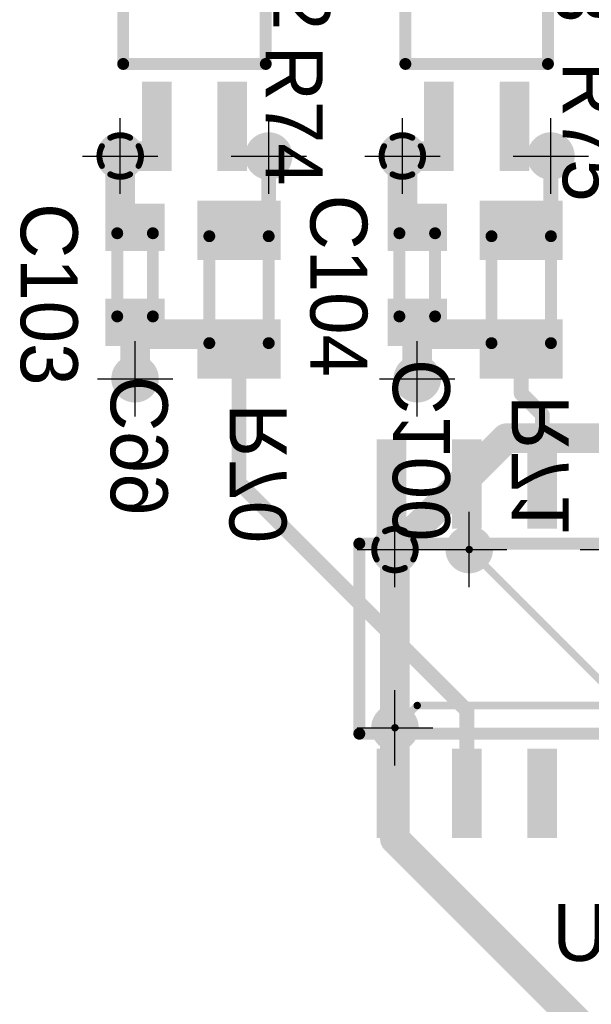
# Model space of a CAD drawing. Extents: x 74 to 326, y 70 to 232.
# Tile 116 of 138: x 114 to 124, y 191 to 208. Entities that reach past the tile are written whole.
import ezdxf

# ---------------------------------------------------------------- set-up
doc = ezdxf.new("R2010")
doc.units = 0
for name, color, linetype in [('Bot_Silk', 7, 'CONTINUOUS'), ('Bottom', 2, 'CONTINUOUS'), ('Drill_Layer', 255, 'CONTINUOUS'), ('Gnd', 12, 'CONTINUOUS'), ('Pwr', 13, 'CONTINUOUS'), ('Top', 1, 'CONTINUOUS'), ('Top_Silk', 6, 'CONTINUOUS')]:
    doc.layers.add(name, color=color, linetype=linetype)

# ---------------------------------------------------------------- blocks, each defined once
blk = doc.blocks.new('Cross')
at = {"layer": 'Drill_Layer', "linetype": 'CONTINUOUS'}
for p, q in [((0, -12.7), (0, 12.7)), ((-12.7, 0), (12.7, 0))]:
    blk.add_line(p, q, dxfattribs=at)
blk = doc.blocks.new('UNIT_DISC')
at = {"linetype": 'CONTINUOUS', "const_width": 0.5}
blk.add_lwpolyline([(0.25, 0, 1), (-0.25, 0, 1)], format="xyb", close=True, dxfattribs=at)
blk = doc.blocks.new('SHAPE_EL_236_236_0_0_0_0')
at = {"xscale": 0.6, "yscale": 0.6, "zscale": 0.6}
blk.add_blockref('UNIT_DISC', (0, 0), dxfattribs=at)
blk = doc.blocks.new('SHAPE_EL_314_314_0_0_0_0')
at = {"xscale": 0.8, "yscale": 0.8, "zscale": 0.8}
blk.add_blockref('UNIT_DISC', (0, 0), dxfattribs=at)
blk = doc.blocks.new('v0306197')
at = {"layer": 'Bottom'}
blk.add_blockref('SHAPE_EL_236_236_0_0_0_0', (0, 0), dxfattribs=at)
at = {"layer": 'Gnd'}
blk.add_blockref('SHAPE_EL_314_314_0_0_0_0', (0, 0), dxfattribs=at)
at = {"layer": 'Pwr'}
blk.add_blockref('SHAPE_EL_314_314_0_0_0_0', (0, 0), dxfattribs=at)
at = {"layer": 'Top'}
blk.add_blockref('SHAPE_EL_236_236_0_0_0_0', (0, 0), dxfattribs=at)
blk = doc.blocks.new('v0306196')
at = {"layer": 'Bottom'}
blk.add_blockref('SHAPE_EL_236_236_0_0_0_0', (0, 0), dxfattribs=at)
at = {"layer": 'Gnd'}
blk.add_blockref('SHAPE_EL_314_314_0_0_0_0', (0, 0), dxfattribs=at)
at = {"layer": 'Pwr'}
blk.add_blockref('SHAPE_EL_314_314_0_0_0_0', (0, 0), dxfattribs=at)
at = {"layer": 'Top'}
blk.add_blockref('SHAPE_EL_236_236_0_0_0_0', (0, 0), dxfattribs=at)
blk = doc.blocks.new('v030660')
at = {"layer": 'Bottom'}
blk.add_blockref('SHAPE_EL_236_236_0_0_0_0', (0, 0), dxfattribs=at)
at = {"layer": 'Gnd'}
blk.add_blockref('SHAPE_EL_314_314_0_0_0_0', (0, 0), dxfattribs=at)
at = {"layer": 'Pwr'}
blk.add_blockref('SHAPE_EL_314_314_0_0_0_0', (0, 0), dxfattribs=at)
at = {"layer": 'Top'}
blk.add_blockref('SHAPE_EL_236_236_0_0_0_0', (0, 0), dxfattribs=at)
blk = doc.blocks.new('SHAPE_TH45_314_236_39_0_0_0')
at = {"linetype": 'CONTINUOUS', "const_width": 0.1}
for points in [[(0.16647, 0.30788, 0.2530389), (-0.16647, 0.30788, 0.2530389)], [(-0.30788, 0.16647, 0.2530389), (-0.30788, -0.16647, 0.2530389)], [(0.30788, -0.16647, 0.2530389), (0.30788, 0.16647, 0.2530389)], [(-0.16647, -0.30788, 0.2530389), (0.16647, -0.30788, 0.2530389)]]:
    blk.add_lwpolyline(points, format="xyb", dxfattribs=at)
at = {"xscale": 0.1, "yscale": 0.1, "zscale": 0.1}
for p in [(-0.16647, 0.30788), (0.16647, 0.30788), (-0.30788, 0.16647), (0.30788, 0.16647), (-0.30788, -0.16647), (0.30788, -0.16647), (-0.16647, -0.30788), (0.16647, -0.30788)]:
    blk.add_blockref('UNIT_DISC', p, dxfattribs=at)
blk = doc.blocks.new('v0306392')
at = {"layer": 'Bottom'}
blk.add_blockref('SHAPE_EL_236_236_0_0_0_0', (0, 0), dxfattribs=at)
at = {"layer": 'Gnd'}
blk.add_blockref('SHAPE_TH45_314_236_39_0_0_0', (0, 0), dxfattribs=at)
at = {"layer": 'Pwr'}
blk.add_blockref('SHAPE_EL_314_314_0_0_0_0', (0, 0), dxfattribs=at)
at = {"layer": 'Top'}
blk.add_blockref('SHAPE_EL_236_236_0_0_0_0', (0, 0), dxfattribs=at)
blk = doc.blocks.new('v0306198')
at = {"layer": 'Bottom'}
blk.add_blockref('SHAPE_EL_236_236_0_0_0_0', (0, 0), dxfattribs=at)
at = {"layer": 'Gnd'}
blk.add_blockref('SHAPE_EL_314_314_0_0_0_0', (0, 0), dxfattribs=at)
at = {"layer": 'Pwr'}
blk.add_blockref('SHAPE_EL_314_314_0_0_0_0', (0, 0), dxfattribs=at)
at = {"layer": 'Top'}
blk.add_blockref('SHAPE_EL_236_236_0_0_0_0', (0, 0), dxfattribs=at)
blk = doc.blocks.new('0603_10295')
at = {"layer": 'Bot_Silk', "linetype": 'CONTINUOUS', "const_width": 0.2}
for points in [[(120.925, 203.95), (120.325, 203.95)], [(120.325, 203.95), (120.325, 202.55)], [(120.925, 202.55), (120.925, 203.95)], [(120.325, 202.55), (120.925, 202.55)]]:
    blk.add_lwpolyline(points, dxfattribs=at)
at = {"layer": 'Bot_Silk', "xscale": 0.2, "yscale": 0.2, "zscale": 0.2}
for p in [(120.325, 203.95), (120.325, 203.95), (120.925, 203.95), (120.925, 203.95), (120.325, 202.55), (120.325, 202.55), (120.925, 202.55), (120.925, 202.55)]:
    blk.add_blockref('UNIT_DISC', p, dxfattribs=at)
blk = doc.blocks.new('SHAPE_SQ_314_393_0_0_0_0')
blk.add_solid([(-0.4, -0.5), (0.4, -0.5), (-0.4, 0.5), (0.4, 0.5)])
blk = doc.blocks.new('SHAPE_EL_196_196_0_0_0_0')
at = {"xscale": 0.5, "yscale": 0.5, "zscale": 0.5}
blk.add_blockref('UNIT_DISC', (0, 0), dxfattribs=at)
blk = doc.blocks.new('w800h1000196_F')
at = {"layer": 'Bottom'}
blk.add_blockref('SHAPE_SQ_314_393_0_0_0_0', (0, 0), dxfattribs=at)
at = {"layer": 'Gnd'}
blk.add_blockref('SHAPE_EL_196_196_0_0_0_0', (0, 0), dxfattribs=at)
at = {"layer": 'Pwr'}
blk.add_blockref('SHAPE_EL_196_196_0_0_0_0', (0, 0), dxfattribs=at)
blk = doc.blocks.new('w800h1000392_F')
at = {"layer": 'Bottom'}
blk.add_blockref('SHAPE_SQ_314_393_0_0_0_0', (0, 0), dxfattribs=at)
at = {"layer": 'Gnd'}
blk.add_blockref('SHAPE_EL_196_196_0_0_0_0', (0, 0), dxfattribs=at)
at = {"layer": 'Pwr'}
blk.add_blockref('SHAPE_EL_196_196_0_0_0_0', (0, 0), dxfattribs=at)
blk = doc.blocks.new('C100')
at = {"rotation": -90}
for name, p in [('w800h1000392_F', (120.625, 204.05)), ('w800h1000196_F', (120.625, 202.45))]:
    blk.add_blockref(name, p, dxfattribs=at)
blk.add_blockref('0603_10295', (0, 0))
at = {"layer": 'Bot_Silk', "text_generation_flag": 2}
blk.add_text('C100', height=0.96, rotation=-270, dxfattribs=at).set_placement((121.175, 201.83125))
blk = doc.blocks.new('0805_10327')
at = {"layer": 'Bot_Silk', "linetype": 'CONTINUOUS', "const_width": 0.2}
for points in [[(117.125, 203.9), (118.125, 203.9)], [(117.125, 202.1), (117.125, 203.9)], [(118.125, 203.9), (118.125, 202.1)], [(117.125, 202.1), (118.125, 202.1)]]:
    blk.add_lwpolyline(points, dxfattribs=at)
at = {"layer": 'Bot_Silk', "xscale": 0.2, "yscale": 0.2, "zscale": 0.2}
for p in [(117.125, 203.9), (117.125, 203.9), (118.125, 203.9), (118.125, 203.9), (117.125, 202.1), (117.125, 202.1), (118.125, 202.1), (118.125, 202.1)]:
    blk.add_blockref('UNIT_DISC', p, dxfattribs=at)
blk = doc.blocks.new('SHAPE_SQ_393_551_0_0_0_0')
blk.add_solid([(-0.5, -0.7), (0.5, -0.7), (-0.5, 0.7), (0.5, 0.7)])
blk = doc.blocks.new('w1000h140060_F')
at = {"layer": 'Bottom'}
blk.add_blockref('SHAPE_SQ_393_551_0_0_0_0', (0, 0), dxfattribs=at)
at = {"layer": 'Gnd'}
blk.add_blockref('SHAPE_EL_196_196_0_0_0_0', (0, 0), dxfattribs=at)
at = {"layer": 'Pwr'}
blk.add_blockref('SHAPE_EL_196_196_0_0_0_0', (0, 0), dxfattribs=at)
blk = doc.blocks.new('w1000h1400196_F')
at = {"layer": 'Bottom'}
blk.add_blockref('SHAPE_SQ_393_551_0_0_0_0', (0, 0), dxfattribs=at)
at = {"layer": 'Gnd'}
blk.add_blockref('SHAPE_EL_196_196_0_0_0_0', (0, 0), dxfattribs=at)
at = {"layer": 'Pwr'}
blk.add_blockref('SHAPE_EL_196_196_0_0_0_0', (0, 0), dxfattribs=at)
blk = doc.blocks.new('R70')
at = {"rotation": -270}
for name, p in [('w1000h140060_F', (117.625, 204)), ('w1000h1400196_F', (117.625, 202))]:
    blk.add_blockref(name, p, dxfattribs=at)
blk.add_blockref('0805_10327', (0, 0))
at = {"layer": 'Bot_Silk', "text_generation_flag": 2}
blk.add_text('R70', height=0.96, rotation=-270, dxfattribs=at).set_placement((118.425, 201.0875))
blk = doc.blocks.new('0603_10355')
at = {"layer": 'Bot_Silk', "linetype": 'CONTINUOUS', "const_width": 0.2}
for points in [[(116.175, 203.95), (115.575, 203.95)], [(115.575, 203.95), (115.575, 202.55)], [(116.175, 202.55), (116.175, 203.95)], [(115.575, 202.55), (116.175, 202.55)]]:
    blk.add_lwpolyline(points, dxfattribs=at)
at = {"layer": 'Bot_Silk', "xscale": 0.2, "yscale": 0.2, "zscale": 0.2}
for p in [(115.575, 203.95), (115.575, 203.95), (116.175, 203.95), (116.175, 203.95), (115.575, 202.55), (115.575, 202.55), (116.175, 202.55), (116.175, 202.55)]:
    blk.add_blockref('UNIT_DISC', p, dxfattribs=at)
blk = doc.blocks.new('C99')
at = {"rotation": -90}
for name, p in [('w800h1000392_F', (115.875, 204.05)), ('w800h1000196_F', (115.875, 202.45))]:
    blk.add_blockref(name, p, dxfattribs=at)
blk.add_blockref('0603_10355', (0, 0))
at = {"layer": 'Bot_Silk', "text_generation_flag": 2}
blk.add_text('C99', height=0.96, rotation=-270, dxfattribs=at).set_placement((116.425, 201.55))
blk = doc.blocks.new('0603_10309')
at = {"layer": 'Top_Silk', "linetype": 'CONTINUOUS', "const_width": 0.2}
for points in [[(120.325, 203.95), (120.925, 203.95)], [(120.325, 202.55), (120.325, 203.95)], [(120.925, 203.95), (120.925, 202.55)], [(120.925, 202.55), (120.325, 202.55)]]:
    blk.add_lwpolyline(points, dxfattribs=at)
at = {"layer": 'Top_Silk', "xscale": 0.2, "yscale": 0.2, "zscale": 0.2}
for p in [(120.325, 203.95), (120.325, 203.95), (120.925, 203.95), (120.925, 203.95), (120.325, 202.55), (120.325, 202.55), (120.925, 202.55), (120.925, 202.55)]:
    blk.add_blockref('UNIT_DISC', p, dxfattribs=at)
blk = doc.blocks.new('w800h1000392')
at = {"layer": 'Gnd'}
blk.add_blockref('SHAPE_EL_196_196_0_0_0_0', (0, 0), dxfattribs=at)
at = {"layer": 'Pwr'}
blk.add_blockref('SHAPE_EL_196_196_0_0_0_0', (0, 0), dxfattribs=at)
at = {"layer": 'Top'}
blk.add_blockref('SHAPE_SQ_314_393_0_0_0_0', (0, 0), dxfattribs=at)
blk = doc.blocks.new('w800h1000410')
at = {"layer": 'Gnd'}
blk.add_blockref('SHAPE_EL_196_196_0_0_0_0', (0, 0), dxfattribs=at)
at = {"layer": 'Pwr'}
blk.add_blockref('SHAPE_EL_196_196_0_0_0_0', (0, 0), dxfattribs=at)
at = {"layer": 'Top'}
blk.add_blockref('SHAPE_SQ_314_393_0_0_0_0', (0, 0), dxfattribs=at)
blk = doc.blocks.new('C104')
at = {"rotation": 270}
for name, p in [('w800h1000392', (120.625, 204.05)), ('w800h1000410', (120.625, 202.45))]:
    blk.add_blockref(name, p, dxfattribs=at)
blk.add_blockref('0603_10309', (0, 0))
at = {"layer": 'Top_Silk'}
blk.add_text('C104', height=0.96, rotation=270, dxfattribs=at).set_placement((118.825, 204.6))
blk = doc.blocks.new('v0306407')
at = {"layer": 'Bottom'}
blk.add_blockref('SHAPE_EL_236_236_0_0_0_0', (0, 0), dxfattribs=at)
at = {"layer": 'Gnd'}
blk.add_blockref('SHAPE_EL_314_314_0_0_0_0', (0, 0), dxfattribs=at)
at = {"layer": 'Pwr'}
blk.add_blockref('SHAPE_EL_314_314_0_0_0_0', (0, 0), dxfattribs=at)
at = {"layer": 'Top'}
blk.add_blockref('SHAPE_EL_236_236_0_0_0_0', (0, 0), dxfattribs=at)
blk = doc.blocks.new('SOIC4_44_15317')
at = {"layer": 'Top_Silk', "linetype": 'CONTINUOUS', "const_width": 0.2}
for points in [[(115.675, 210.7), (118.075, 210.7)], [(115.675, 206.8), (115.675, 210.7)], [(118.075, 210.7), (118.075, 209.25)], [(118.075, 208.25), (118.075, 206.8)], [(115.675, 206.8), (118.075, 206.8)]]:
    blk.add_lwpolyline(points, dxfattribs=at)
blk.add_lwpolyline([(118.075, 209.25, 1), (118.075, 208.25, 1)], format="xyb", dxfattribs=at)
at = {"layer": 'Top_Silk', "xscale": 0.2, "yscale": 0.2, "zscale": 0.2}
for p in [(115.675, 210.7), (115.675, 210.7), (118.075, 210.7), (118.075, 210.7), (118.075, 209.25), (118.075, 209.25), (118.075, 208.25), (118.075, 208.25), (115.675, 206.8), (115.675, 206.8), (118.075, 206.8), (118.075, 206.8)]:
    blk.add_blockref('UNIT_DISC', p, dxfattribs=at)
blk = doc.blocks.new('SHAPE_SQ_590_196_0_0_0_0')
blk.add_solid([(-0.75, -0.25), (0.75, -0.25), (-0.75, 0.25), (0.75, 0.25)])
blk = doc.blocks.new('w1500h500141')
at = {"layer": 'Gnd'}
blk.add_blockref('SHAPE_EL_196_196_0_0_0_0', (0, 0), dxfattribs=at)
at = {"layer": 'Pwr'}
blk.add_blockref('SHAPE_EL_196_196_0_0_0_0', (0, 0), dxfattribs=at)
at = {"layer": 'Top'}
blk.add_blockref('SHAPE_SQ_590_196_0_0_0_0', (0, 0), dxfattribs=at)
blk = doc.blocks.new('w1500h5003')
at = {"layer": 'Gnd'}
blk.add_blockref('SHAPE_EL_196_196_0_0_0_0', (0, 0), dxfattribs=at)
at = {"layer": 'Pwr'}
blk.add_blockref('SHAPE_EL_196_196_0_0_0_0', (0, 0), dxfattribs=at)
at = {"layer": 'Top'}
blk.add_blockref('SHAPE_SQ_590_196_0_0_0_0', (0, 0), dxfattribs=at)
blk = doc.blocks.new('w1500h500392')
at = {"layer": 'Gnd'}
blk.add_blockref('SHAPE_EL_196_196_0_0_0_0', (0, 0), dxfattribs=at)
at = {"layer": 'Pwr'}
blk.add_blockref('SHAPE_EL_196_196_0_0_0_0', (0, 0), dxfattribs=at)
at = {"layer": 'Top'}
blk.add_blockref('SHAPE_SQ_590_196_0_0_0_0', (0, 0), dxfattribs=at)
blk = doc.blocks.new('w1500h50060')
at = {"layer": 'Gnd'}
blk.add_blockref('SHAPE_EL_196_196_0_0_0_0', (0, 0), dxfattribs=at)
at = {"layer": 'Pwr'}
blk.add_blockref('SHAPE_EL_196_196_0_0_0_0', (0, 0), dxfattribs=at)
at = {"layer": 'Top'}
blk.add_blockref('SHAPE_SQ_590_196_0_0_0_0', (0, 0), dxfattribs=at)
blk = doc.blocks.new('U12')
at = {"rotation": 270}
for name, p in [('w1500h500141', (116.24, 211.75)), ('w1500h5003', (117.51, 211.75)), ('w1500h500392', (116.24, 205.75)), ('w1500h50060', (117.51, 205.75))]:
    blk.add_blockref(name, p, dxfattribs=at)
blk.add_blockref('SOIC4_44_15317', (0, 0))
at = {"layer": 'Top_Silk'}
blk.add_text('U12', height=0.96, rotation=270, dxfattribs=at).set_placement((118.2, 209.725))
blk = doc.blocks.new('0805_10341')
at = {"layer": 'Top_Silk', "linetype": 'CONTINUOUS', "const_width": 0.2}
for points in [[(118.125, 203.9), (117.125, 203.9)], [(117.125, 203.9), (117.125, 202.1)], [(118.125, 202.1), (118.125, 203.9)], [(118.125, 202.1), (117.125, 202.1)]]:
    blk.add_lwpolyline(points, dxfattribs=at)
at = {"layer": 'Top_Silk', "xscale": 0.2, "yscale": 0.2, "zscale": 0.2}
for p in [(117.125, 203.9), (117.125, 203.9), (118.125, 203.9), (118.125, 203.9), (117.125, 202.1), (117.125, 202.1), (118.125, 202.1), (118.125, 202.1)]:
    blk.add_blockref('UNIT_DISC', p, dxfattribs=at)
blk = doc.blocks.new('w1000h140060')
at = {"layer": 'Gnd'}
blk.add_blockref('SHAPE_EL_196_196_0_0_0_0', (0, 0), dxfattribs=at)
at = {"layer": 'Pwr'}
blk.add_blockref('SHAPE_EL_196_196_0_0_0_0', (0, 0), dxfattribs=at)
at = {"layer": 'Top'}
blk.add_blockref('SHAPE_SQ_393_551_0_0_0_0', (0, 0), dxfattribs=at)
blk = doc.blocks.new('w1000h1400202')
at = {"layer": 'Gnd'}
blk.add_blockref('SHAPE_EL_196_196_0_0_0_0', (0, 0), dxfattribs=at)
at = {"layer": 'Pwr'}
blk.add_blockref('SHAPE_EL_196_196_0_0_0_0', (0, 0), dxfattribs=at)
at = {"layer": 'Top'}
blk.add_blockref('SHAPE_SQ_393_551_0_0_0_0', (0, 0), dxfattribs=at)
blk = doc.blocks.new('R74')
at = {"rotation": 270}
for name, p in [('w1000h140060', (117.625, 204)), ('w1000h1400202', (117.625, 202))]:
    blk.add_blockref(name, p, dxfattribs=at)
blk.add_blockref('0805_10341', (0, 0))
at = {"layer": 'Top_Silk'}
blk.add_text('R74', height=0.96, rotation=270, dxfattribs=at).set_placement((118.075, 207.10625))
blk = doc.blocks.new('0805_18121')
at = {"layer": 'Bot_Silk', "linetype": 'CONTINUOUS', "const_width": 0.2}
for points in [[(121.875, 203.9), (122.875, 203.9)], [(121.875, 202.1), (121.875, 203.9)], [(122.875, 203.9), (122.875, 202.1)], [(121.875, 202.1), (122.875, 202.1)]]:
    blk.add_lwpolyline(points, dxfattribs=at)
at = {"layer": 'Bot_Silk', "xscale": 0.2, "yscale": 0.2, "zscale": 0.2}
for p in [(121.875, 203.9), (121.875, 203.9), (122.875, 203.9), (122.875, 203.9), (121.875, 202.1), (121.875, 202.1), (122.875, 202.1), (122.875, 202.1)]:
    blk.add_blockref('UNIT_DISC', p, dxfattribs=at)
blk = doc.blocks.new('w1000h1400407_F')
at = {"layer": 'Bottom'}
blk.add_blockref('SHAPE_SQ_393_551_0_0_0_0', (0, 0), dxfattribs=at)
at = {"layer": 'Gnd'}
blk.add_blockref('SHAPE_EL_196_196_0_0_0_0', (0, 0), dxfattribs=at)
at = {"layer": 'Pwr'}
blk.add_blockref('SHAPE_EL_196_196_0_0_0_0', (0, 0), dxfattribs=at)
blk = doc.blocks.new('R71')
at = {"rotation": -270}
for name, p in [('w1000h1400407_F', (122.375, 204)), ('w1000h1400196_F', (122.375, 202))]:
    blk.add_blockref(name, p, dxfattribs=at)
blk.add_blockref('0805_18121', (0, 0))
at = {"layer": 'Bot_Silk', "text_generation_flag": 2}
blk.add_text('R71', height=0.96, rotation=-270, dxfattribs=at).set_placement((123.175, 201.225))
blk = doc.blocks.new('0603_10369')
at = {"layer": 'Top_Silk', "linetype": 'CONTINUOUS', "const_width": 0.2}
for points in [[(115.575, 203.95), (116.175, 203.95)], [(115.575, 202.55), (115.575, 203.95)], [(116.175, 203.95), (116.175, 202.55)], [(116.175, 202.55), (115.575, 202.55)]]:
    blk.add_lwpolyline(points, dxfattribs=at)
at = {"layer": 'Top_Silk', "xscale": 0.2, "yscale": 0.2, "zscale": 0.2}
for p in [(115.575, 203.95), (115.575, 203.95), (116.175, 203.95), (116.175, 203.95), (115.575, 202.55), (115.575, 202.55), (116.175, 202.55), (116.175, 202.55)]:
    blk.add_blockref('UNIT_DISC', p, dxfattribs=at)
blk = doc.blocks.new('w800h1000202')
at = {"layer": 'Gnd'}
blk.add_blockref('SHAPE_EL_196_196_0_0_0_0', (0, 0), dxfattribs=at)
at = {"layer": 'Pwr'}
blk.add_blockref('SHAPE_EL_196_196_0_0_0_0', (0, 0), dxfattribs=at)
at = {"layer": 'Top'}
blk.add_blockref('SHAPE_SQ_314_393_0_0_0_0', (0, 0), dxfattribs=at)
blk = doc.blocks.new('C103')
at = {"rotation": 270}
for name, p in [('w800h1000392', (115.875, 204.05)), ('w800h1000202', (115.875, 202.45))]:
    blk.add_blockref(name, p, dxfattribs=at)
blk.add_blockref('0603_10369', (0, 0))
at = {"layer": 'Top_Silk'}
blk.add_text('C103', height=0.96, rotation=270, dxfattribs=at).set_placement((113.95, 204.45625))
blk = doc.blocks.new('SOIC4_44_20699')
at = {"layer": 'Top_Silk', "linetype": 'CONTINUOUS', "const_width": 0.2}
for points in [[(120.425, 210.7), (122.825, 210.7)], [(120.425, 206.8), (120.425, 210.7)], [(122.825, 210.7), (122.825, 209.25)], [(122.825, 208.25), (122.825, 206.8)], [(120.425, 206.8), (122.825, 206.8)]]:
    blk.add_lwpolyline(points, dxfattribs=at)
blk.add_lwpolyline([(122.825, 209.25, 1), (122.825, 208.25, 1)], format="xyb", dxfattribs=at)
at = {"layer": 'Top_Silk', "xscale": 0.2, "yscale": 0.2, "zscale": 0.2}
for p in [(120.425, 210.7), (120.425, 210.7), (122.825, 210.7), (122.825, 210.7), (122.825, 209.25), (122.825, 209.25), (122.825, 208.25), (122.825, 208.25), (120.425, 206.8), (120.425, 206.8), (122.825, 206.8), (122.825, 206.8)]:
    blk.add_blockref('UNIT_DISC', p, dxfattribs=at)
blk = doc.blocks.new('w1500h500377')
at = {"layer": 'Gnd'}
blk.add_blockref('SHAPE_EL_196_196_0_0_0_0', (0, 0), dxfattribs=at)
at = {"layer": 'Pwr'}
blk.add_blockref('SHAPE_EL_196_196_0_0_0_0', (0, 0), dxfattribs=at)
at = {"layer": 'Top'}
blk.add_blockref('SHAPE_SQ_590_196_0_0_0_0', (0, 0), dxfattribs=at)
blk = doc.blocks.new('w1500h500407')
at = {"layer": 'Gnd'}
blk.add_blockref('SHAPE_EL_196_196_0_0_0_0', (0, 0), dxfattribs=at)
at = {"layer": 'Pwr'}
blk.add_blockref('SHAPE_EL_196_196_0_0_0_0', (0, 0), dxfattribs=at)
at = {"layer": 'Top'}
blk.add_blockref('SHAPE_SQ_590_196_0_0_0_0', (0, 0), dxfattribs=at)
blk = doc.blocks.new('U13')
at = {"rotation": 270}
for name, p in [('w1500h500141', (120.99, 211.75)), ('w1500h500377', (122.26, 211.75)), ('w1500h500392', (120.99, 205.75)), ('w1500h500407', (122.26, 205.75))]:
    blk.add_blockref(name, p, dxfattribs=at)
blk.add_blockref('SOIC4_44_20699', (0, 0))
at = {"layer": 'Top_Silk'}
blk.add_text('U13', height=0.96, rotation=270, dxfattribs=at).set_placement((122.95, 209.85))
blk = doc.blocks.new('0805_18135')
at = {"layer": 'Top_Silk', "linetype": 'CONTINUOUS', "const_width": 0.2}
for points in [[(122.875, 203.9), (121.875, 203.9)], [(121.875, 203.9), (121.875, 202.1)], [(122.875, 202.1), (122.875, 203.9)], [(122.875, 202.1), (121.875, 202.1)]]:
    blk.add_lwpolyline(points, dxfattribs=at)
at = {"layer": 'Top_Silk', "xscale": 0.2, "yscale": 0.2, "zscale": 0.2}
for p in [(121.875, 203.9), (121.875, 203.9), (122.875, 203.9), (122.875, 203.9), (121.875, 202.1), (121.875, 202.1), (122.875, 202.1), (122.875, 202.1)]:
    blk.add_blockref('UNIT_DISC', p, dxfattribs=at)
blk = doc.blocks.new('w1000h1400407')
at = {"layer": 'Gnd'}
blk.add_blockref('SHAPE_EL_196_196_0_0_0_0', (0, 0), dxfattribs=at)
at = {"layer": 'Pwr'}
blk.add_blockref('SHAPE_EL_196_196_0_0_0_0', (0, 0), dxfattribs=at)
at = {"layer": 'Top'}
blk.add_blockref('SHAPE_SQ_393_551_0_0_0_0', (0, 0), dxfattribs=at)
blk = doc.blocks.new('w1000h1400410')
at = {"layer": 'Gnd'}
blk.add_blockref('SHAPE_EL_196_196_0_0_0_0', (0, 0), dxfattribs=at)
at = {"layer": 'Pwr'}
blk.add_blockref('SHAPE_EL_196_196_0_0_0_0', (0, 0), dxfattribs=at)
at = {"layer": 'Top'}
blk.add_blockref('SHAPE_SQ_393_551_0_0_0_0', (0, 0), dxfattribs=at)
blk = doc.blocks.new('R75')
at = {"rotation": 270}
for name, p in [('w1000h1400407', (122.375, 204)), ('w1000h1400410', (122.375, 202))]:
    blk.add_blockref(name, p, dxfattribs=at)
blk.add_blockref('0805_18135', (0, 0))
at = {"layer": 'Top_Silk'}
blk.add_text('R75', height=0.96, rotation=270, dxfattribs=at).set_placement((123.075, 206.8375))
blk = doc.blocks.new('SOIC14_40_23568')
at = {"layer": 'Top_Silk', "linetype": 'CONTINUOUS', "const_width": 0.2}
for points in [[(119.65, 198.725), (128.35, 198.725)], [(119.65, 195.525), (119.65, 198.725)], [(128.35, 198.725), (128.35, 197.633)], [(128.35, 196.617), (128.35, 195.525)], [(128.35, 195.525), (119.65, 195.525)]]:
    blk.add_lwpolyline(points, dxfattribs=at)
blk.add_lwpolyline([(128.35, 197.633, 1), (128.35, 196.617, 1)], format="xyb", dxfattribs=at)
at = {"layer": 'Top_Silk', "xscale": 0.2, "yscale": 0.2, "zscale": 0.2}
for p in [(119.65, 198.725), (119.65, 198.725), (128.35, 198.725), (128.35, 198.725), (128.35, 197.633), (128.35, 197.633), (128.35, 196.617), (128.35, 196.617), (119.65, 195.525), (119.65, 195.525), (128.35, 195.525), (128.35, 195.525)]:
    blk.add_blockref('UNIT_DISC', p, dxfattribs=at)
blk = doc.blocks.new('w1500h500198')
at = {"layer": 'Gnd'}
blk.add_blockref('SHAPE_EL_196_196_0_0_0_0', (0, 0), dxfattribs=at)
at = {"layer": 'Pwr'}
blk.add_blockref('SHAPE_EL_196_196_0_0_0_0', (0, 0), dxfattribs=at)
at = {"layer": 'Top'}
blk.add_blockref('SHAPE_SQ_590_196_0_0_0_0', (0, 0), dxfattribs=at)
blk = doc.blocks.new('w1500h500410')
at = {"layer": 'Gnd'}
blk.add_blockref('SHAPE_EL_196_196_0_0_0_0', (0, 0), dxfattribs=at)
at = {"layer": 'Pwr'}
blk.add_blockref('SHAPE_EL_196_196_0_0_0_0', (0, 0), dxfattribs=at)
at = {"layer": 'Top'}
blk.add_blockref('SHAPE_SQ_590_196_0_0_0_0', (0, 0), dxfattribs=at)
blk = doc.blocks.new('w1500h500201')
at = {"layer": 'Gnd'}
blk.add_blockref('SHAPE_EL_196_196_0_0_0_0', (0, 0), dxfattribs=at)
at = {"layer": 'Pwr'}
blk.add_blockref('SHAPE_EL_196_196_0_0_0_0', (0, 0), dxfattribs=at)
at = {"layer": 'Top'}
blk.add_blockref('SHAPE_SQ_590_196_0_0_0_0', (0, 0), dxfattribs=at)
blk = doc.blocks.new('w1500h500411')
at = {"layer": 'Gnd'}
blk.add_blockref('SHAPE_EL_196_196_0_0_0_0', (0, 0), dxfattribs=at)
at = {"layer": 'Pwr'}
blk.add_blockref('SHAPE_EL_196_196_0_0_0_0', (0, 0), dxfattribs=at)
at = {"layer": 'Top'}
blk.add_blockref('SHAPE_SQ_590_196_0_0_0_0', (0, 0), dxfattribs=at)
blk = doc.blocks.new('w1500h500414')
at = {"layer": 'Gnd'}
blk.add_blockref('SHAPE_EL_196_196_0_0_0_0', (0, 0), dxfattribs=at)
at = {"layer": 'Pwr'}
blk.add_blockref('SHAPE_EL_196_196_0_0_0_0', (0, 0), dxfattribs=at)
at = {"layer": 'Top'}
blk.add_blockref('SHAPE_SQ_590_196_0_0_0_0', (0, 0), dxfattribs=at)
blk = doc.blocks.new('w1500h500202')
at = {"layer": 'Gnd'}
blk.add_blockref('SHAPE_EL_196_196_0_0_0_0', (0, 0), dxfattribs=at)
at = {"layer": 'Pwr'}
blk.add_blockref('SHAPE_EL_196_196_0_0_0_0', (0, 0), dxfattribs=at)
at = {"layer": 'Top'}
blk.add_blockref('SHAPE_SQ_590_196_0_0_0_0', (0, 0), dxfattribs=at)
blk = doc.blocks.new('w1500h500')
at = {"layer": 'Gnd'}
blk.add_blockref('SHAPE_EL_196_196_0_0_0_0', (0, 0), dxfattribs=at)
at = {"layer": 'Pwr'}
blk.add_blockref('SHAPE_EL_196_196_0_0_0_0', (0, 0), dxfattribs=at)
at = {"layer": 'Top'}
blk.add_blockref('SHAPE_SQ_590_196_0_0_0_0', (0, 0), dxfattribs=at)
blk = doc.blocks.new('w1500h500197')
at = {"layer": 'Gnd'}
blk.add_blockref('SHAPE_EL_196_196_0_0_0_0', (0, 0), dxfattribs=at)
at = {"layer": 'Pwr'}
blk.add_blockref('SHAPE_EL_196_196_0_0_0_0', (0, 0), dxfattribs=at)
at = {"layer": 'Top'}
blk.add_blockref('SHAPE_SQ_590_196_0_0_0_0', (0, 0), dxfattribs=at)
blk = doc.blocks.new('w1500h500395')
at = {"layer": 'Gnd'}
blk.add_blockref('SHAPE_EL_196_196_0_0_0_0', (0, 0), dxfattribs=at)
at = {"layer": 'Pwr'}
blk.add_blockref('SHAPE_EL_196_196_0_0_0_0', (0, 0), dxfattribs=at)
at = {"layer": 'Top'}
blk.add_blockref('SHAPE_SQ_590_196_0_0_0_0', (0, 0), dxfattribs=at)
blk = doc.blocks.new('w1500h500200')
at = {"layer": 'Gnd'}
blk.add_blockref('SHAPE_EL_196_196_0_0_0_0', (0, 0), dxfattribs=at)
at = {"layer": 'Pwr'}
blk.add_blockref('SHAPE_EL_196_196_0_0_0_0', (0, 0), dxfattribs=at)
at = {"layer": 'Top'}
blk.add_blockref('SHAPE_SQ_590_196_0_0_0_0', (0, 0), dxfattribs=at)
blk = doc.blocks.new('U16')
at = {"rotation": 270}
for name, p in [('w1500h500392', (120.19, 199.7285)), ('w1500h500198', (121.46, 199.7285)), ('w1500h500410', (122.73, 199.7285)), ('w1500h500200', (124, 199.7285)), ('w1500h500411', (125.27, 199.7285)), ('w1500h500201', (126.54, 199.7285)), ('w1500h500414', (127.81, 199.7285)), ('w1500h500197', (120.19, 194.5215)), ('w1500h500202', (121.46, 194.5215)), ('w1500h500', (122.73, 194.5215)), ('w1500h500392', (124, 194.5215)), ('w1500h500', (125.27, 194.5215)), ('w1500h500392', (126.54, 194.5215)), ('w1500h500395', (127.81, 194.5215))]:
    blk.add_blockref(name, p, dxfattribs=at)
blk.add_blockref('SOIC14_40_23568', (0, 0))
at = {"layer": 'Top_Silk'}
blk.add_text('U16', height=0.96, dxfattribs=at).set_placement((122.9, 191.7))

msp = doc.modelspace()

# ---------------------------------------------------------------- linework, layer by layer
at = {"layer": 'Bottom', "linetype": 'CONTINUOUS'}
for points, const_width in [([(115.625, 205.25), (115.625, 204.05)], 0.5), ([(118.125, 205.25), (118.125, 204)], 0.25), ([(120.375, 205.25), (120.375, 204.05)], 0.5), ([(122.875, 205.25), (122.875, 204)], 0.25), ([(115.625, 204.05), (115.875, 204.05)], 0.5), ([(120.375, 204.05), (120.625, 204.05)], 0.5), ([(118.125, 204), (117.625, 204)], 0.25), ([(122.875, 204), (122.375, 204)], 0.25), ([(115.875, 202.25), (115.875, 202.45)], 0.5), ([(120.625, 202.25), (120.625, 202.45)], 0.5), ([(115.875, 202.25), (115.875, 201.5)], 0.5), ([(117.625, 202.25), (115.875, 202.25)], 0.5), ([(117.625, 202), (117.625, 202.25)], 0.5), ([(120.625, 202.25), (120.625, 201.5)], 0.5), ([(122.375, 202.25), (120.625, 202.25)], 0.5), ([(122.375, 202), (122.375, 202.25)], 0.5), ([(123.875, 196.25), (121.5, 198.625)], 0.125), ([(120.625, 196), (120.25, 195.625)], 0.125), ([(147.75, 196), (120.625, 196)], 0.125)]:
    msp.add_lwpolyline(points, dxfattribs=dict(at, const_width=const_width))
at = {"layer": 'Pwr', "linetype": 'CONTINUOUS', "const_width": 0.5}
for points in [[(122.125, 200.5), (120.25, 198.625)], [(120.25, 198.625), (122.125, 200.5)], [(156, 200.5), (122.125, 200.5)], [(122.125, 200.5), (156, 200.5)], [(120.25, 198.625), (120.25, 193.75)], [(120.25, 193.75), (120.25, 198.625)], [(120.25, 193.75), (127.125, 186.875)], [(127.125, 186.875), (120.25, 193.75)]]:
    msp.add_lwpolyline(points, dxfattribs=at)
at = {"layer": 'Top', "linetype": 'CONTINUOUS'}
for points, const_width in [([(116.24, 205.75), (116.24, 205.25)], 0.5), ([(117.51, 205.75), (117.51, 205.25)], 0.25), ([(120.99, 205.75), (120.99, 205.25)], 0.5), ([(122.26, 205.75), (122.26, 205.25)], 0.25), ([(115.625, 205.25), (115.625, 204.05)], 0.5), ([(116.24, 205.25), (115.625, 205.25)], 0.5), ([(117.51, 205.25), (118.125, 205.25)], 0.25), ([(118.125, 205.25), (118.125, 204)], 0.25), ([(120.99, 205.25), (120.375, 205.25)], 0.5), ([(120.375, 205.25), (120.375, 204.05)], 0.5), ([(122.26, 205.25), (122.875, 205.25)], 0.25), ([(122.875, 205.25), (122.875, 204)], 0.25), ([(115.625, 204.05), (115.875, 204.05)], 0.5), ([(120.375, 204.05), (120.625, 204.05)], 0.5), ([(118.125, 204), (117.625, 204)], 0.25), ([(122.875, 204), (122.375, 204)], 0.25), ([(115.875, 202.375), (115.875, 202.45)], 0.25), ([(120.625, 202.375), (120.625, 202.45)], 0.25), ([(117.625, 202.375), (115.875, 202.375)], 0.25), ([(117.625, 202), (117.625, 202.375)], 0.25), ([(122.375, 202.375), (120.625, 202.375)], 0.25), ([(122.375, 202), (122.375, 202.375)], 0.25), ([(117.625, 199.75), (117.625, 202)], 0.25), ([(122.375, 202), (122.375, 201.25)], 0.25), ([(122.375, 201.25), (122.73, 200.895)], 0.25), ([(122.73, 200.895), (122.73, 199.728)], 0.25), ([(120.19, 199.728), (120.19, 198.625)], 0.5), ([(121.46, 195.915), (117.625, 199.75)], 0.25), ([(121.46, 199.728), (121.46, 198.625)], 0.25), ([(120.19, 198.625), (120.25, 198.625)], 0.5), ([(121.46, 198.625), (121.5, 198.625)], 0.25), ([(121.46, 194.522), (121.46, 195.915)], 0.25), ([(120.19, 194.522), (120.19, 195.625)], 0.25), ([(120.19, 195.625), (120.25, 195.625)], 0.25)]:
    msp.add_lwpolyline(points, dxfattribs=dict(at, const_width=const_width))

# ---------------------------------------------------------------- block references
for name, p in [('U12', (0, 0)), ('U13', (0, 0)), ('R74', (0, 0)), ('R75', (0, 0)), ('v0306392', (115.625, 205.25)), ('v030660', (118.125, 205.25)), ('v0306392', (120.375, 205.25)), ('v0306407', (122.875, 205.25)), ('C103', (0, 0)), ('C99', (0, 0)), ('R70', (0, 0)), ('C104', (0, 0)), ('C100', (0, 0)), ('R71', (0, 0)), ('v0306196', (115.875, 201.5)), ('v0306196', (120.625, 201.5)), ('U16', (0, 0)), ('v0306392', (120.25, 198.625)), ('v0306198', (121.5, 198.625)), ('v0306197', (120.25, 195.625))]:
    msp.add_blockref(name, p)
at = {"layer": 'Bottom'}
for p, xscale, yscale, zscale in [((115.625, 205.25), 0.5, 0.5, 0.5), ((118.125, 205.25), 0.25, 0.25, 0.25), ((120.375, 205.25), 0.5, 0.5, 0.5), ((122.875, 205.25), 0.25, 0.25, 0.25), ((115.625, 204.05), 0.5, 0.5, 0.5), ((115.625, 204.05), 0.5, 0.5, 0.5), ((115.875, 204.05), 0.5, 0.5, 0.5), ((120.375, 204.05), 0.5, 0.5, 0.5), ((120.375, 204.05), 0.5, 0.5, 0.5), ((120.625, 204.05), 0.5, 0.5, 0.5), ((117.625, 204), 0.25, 0.25, 0.25), ((118.125, 204), 0.25, 0.25, 0.25), ((118.125, 204), 0.25, 0.25, 0.25), ((122.375, 204), 0.25, 0.25, 0.25), ((122.875, 204), 0.25, 0.25, 0.25), ((122.875, 204), 0.25, 0.25, 0.25), ((115.875, 202.45), 0.5, 0.5, 0.5), ((120.625, 202.45), 0.5, 0.5, 0.5), ((115.875, 202.25), 0.5, 0.5, 0.5), ((115.875, 202.25), 0.5, 0.5, 0.5), ((115.875, 202.25), 0.5, 0.5, 0.5), ((117.625, 202.25), 0.5, 0.5, 0.5), ((117.625, 202.25), 0.5, 0.5, 0.5), ((120.625, 202.25), 0.5, 0.5, 0.5), ((120.625, 202.25), 0.5, 0.5, 0.5), ((120.625, 202.25), 0.5, 0.5, 0.5), ((122.375, 202.25), 0.5, 0.5, 0.5), ((122.375, 202.25), 0.5, 0.5, 0.5), ((117.625, 202), 0.5, 0.5, 0.5), ((122.375, 202), 0.5, 0.5, 0.5), ((115.875, 201.5), 0.5, 0.5, 0.5), ((120.625, 201.5), 0.5, 0.5, 0.5), ((121.5, 198.625), 0.125, 0.125, 0.125), ((120.625, 196), 0.125, 0.125, 0.125), ((120.625, 196), 0.125, 0.125, 0.125), ((120.25, 195.625), 0.125, 0.125, 0.125)]:
    msp.add_blockref('UNIT_DISC', p, dxfattribs=dict(at, xscale=xscale, yscale=yscale, zscale=zscale))
at = {"layer": 'Drill_Layer', "xscale": 0.05, "yscale": 0.05, "zscale": 0.05}
for p in [(115.625, 205.25), (118.125, 205.25), (120.375, 205.25), (122.875, 205.25), (115.875, 201.5), (120.625, 201.5), (120.25, 198.625), (121.5, 198.625), (124, 198.625), (120.25, 195.625)]:
    msp.add_blockref('Cross', p, dxfattribs=at)
at = {"layer": 'Pwr', "xscale": 0.5, "yscale": 0.5, "zscale": 0.5}
for p in [(122.125, 200.5), (122.125, 200.5), (122.125, 200.5), (122.125, 200.5), (120.25, 198.625), (120.25, 198.625), (120.25, 198.625), (120.25, 198.625), (120.25, 193.75), (120.25, 193.75), (120.25, 193.75), (120.25, 193.75)]:
    msp.add_blockref('UNIT_DISC', p, dxfattribs=at)
at = {"layer": 'Top'}
for p, xscale, yscale, zscale in [((116.24, 205.75), 0.5, 0.5, 0.5), ((117.51, 205.75), 0.25, 0.25, 0.25), ((120.99, 205.75), 0.5, 0.5, 0.5), ((122.26, 205.75), 0.25, 0.25, 0.25), ((115.625, 205.25), 0.5, 0.5, 0.5), ((115.625, 205.25), 0.5, 0.5, 0.5), ((116.24, 205.25), 0.5, 0.5, 0.5), ((116.24, 205.25), 0.5, 0.5, 0.5), ((117.51, 205.25), 0.25, 0.25, 0.25), ((117.51, 205.25), 0.25, 0.25, 0.25), ((118.125, 205.25), 0.25, 0.25, 0.25), ((118.125, 205.25), 0.25, 0.25, 0.25), ((120.375, 205.25), 0.5, 0.5, 0.5), ((120.375, 205.25), 0.5, 0.5, 0.5), ((120.99, 205.25), 0.5, 0.5, 0.5), ((120.99, 205.25), 0.5, 0.5, 0.5), ((122.26, 205.25), 0.25, 0.25, 0.25), ((122.26, 205.25), 0.25, 0.25, 0.25), ((122.875, 205.25), 0.25, 0.25, 0.25), ((122.875, 205.25), 0.25, 0.25, 0.25), ((115.625, 204.05), 0.5, 0.5, 0.5), ((115.625, 204.05), 0.5, 0.5, 0.5), ((115.875, 204.05), 0.5, 0.5, 0.5), ((120.375, 204.05), 0.5, 0.5, 0.5), ((120.375, 204.05), 0.5, 0.5, 0.5), ((120.625, 204.05), 0.5, 0.5, 0.5), ((117.625, 204), 0.25, 0.25, 0.25), ((118.125, 204), 0.25, 0.25, 0.25), ((118.125, 204), 0.25, 0.25, 0.25), ((122.375, 204), 0.25, 0.25, 0.25), ((122.875, 204), 0.25, 0.25, 0.25), ((122.875, 204), 0.25, 0.25, 0.25), ((115.875, 202.45), 0.25, 0.25, 0.25), ((120.625, 202.45), 0.25, 0.25, 0.25), ((115.875, 202.375), 0.25, 0.25, 0.25), ((115.875, 202.375), 0.25, 0.25, 0.25), ((117.625, 202.375), 0.25, 0.25, 0.25), ((117.625, 202.375), 0.25, 0.25, 0.25), ((120.625, 202.375), 0.25, 0.25, 0.25), ((120.625, 202.375), 0.25, 0.25, 0.25), ((122.375, 202.375), 0.25, 0.25, 0.25), ((122.375, 202.375), 0.25, 0.25, 0.25), ((117.625, 202), 0.25, 0.25, 0.25), ((117.625, 202), 0.25, 0.25, 0.25), ((122.375, 202), 0.25, 0.25, 0.25), ((122.375, 202), 0.25, 0.25, 0.25), ((122.375, 201.25), 0.25, 0.25, 0.25), ((122.375, 201.25), 0.25, 0.25, 0.25), ((122.73, 200.895), 0.25, 0.25, 0.25), ((122.73, 200.895), 0.25, 0.25, 0.25), ((120.19, 199.728), 0.5, 0.5, 0.5), ((117.625, 199.75), 0.25, 0.25, 0.25), ((117.625, 199.75), 0.25, 0.25, 0.25), ((121.46, 199.728), 0.25, 0.25, 0.25), ((122.73, 199.728), 0.25, 0.25, 0.25), ((120.19, 198.625), 0.5, 0.5, 0.5), ((120.19, 198.625), 0.5, 0.5, 0.5), ((120.25, 198.625), 0.5, 0.5, 0.5), ((121.46, 198.625), 0.25, 0.25, 0.25), ((121.46, 198.625), 0.25, 0.25, 0.25), ((121.5, 198.625), 0.25, 0.25, 0.25), ((121.46, 195.915), 0.25, 0.25, 0.25), ((121.46, 195.915), 0.25, 0.25, 0.25), ((120.19, 195.625), 0.25, 0.25, 0.25), ((120.19, 195.625), 0.25, 0.25, 0.25), ((120.25, 195.625), 0.25, 0.25, 0.25), ((120.19, 194.522), 0.25, 0.25, 0.25), ((121.46, 194.522), 0.25, 0.25, 0.25)]:
    msp.add_blockref('UNIT_DISC', p, dxfattribs=dict(at, xscale=xscale, yscale=yscale, zscale=zscale))

doc.saveas('drawing.dxf')
